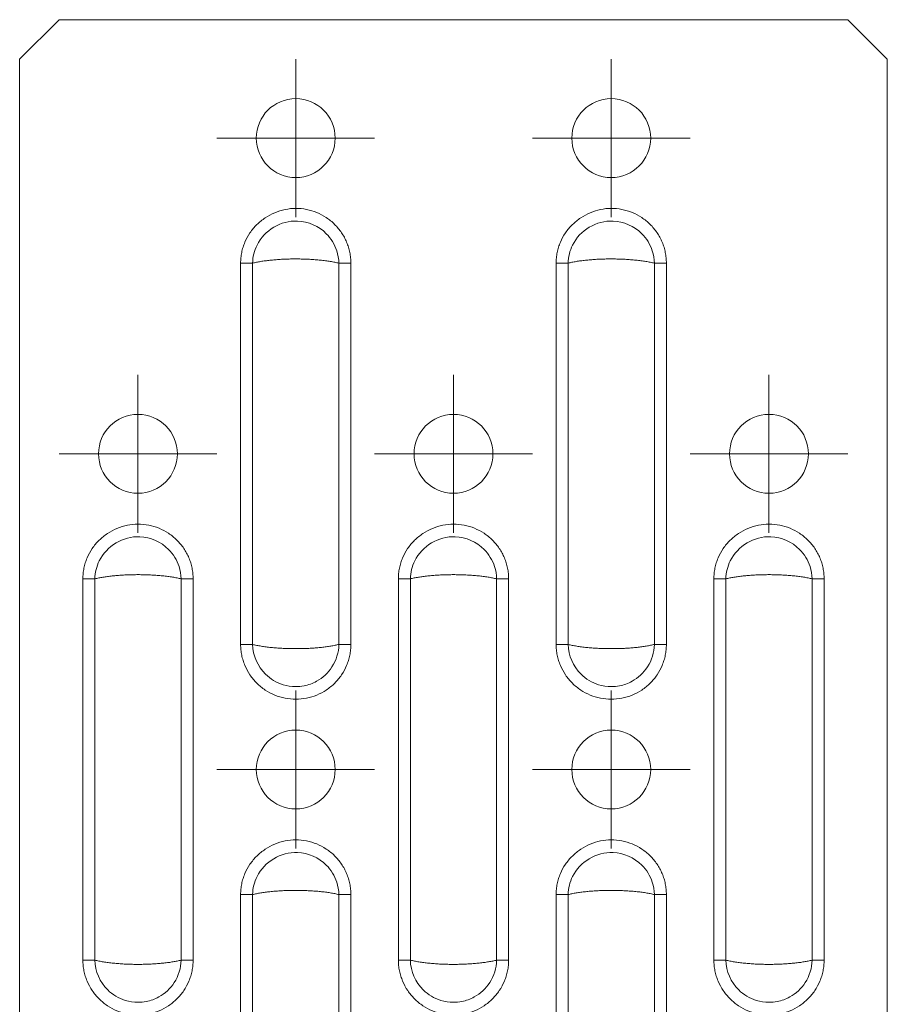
# Model space of a CAD drawing. Header units: millimetres. Extents: x 0 to 210, y 0 to 297.
# Tile 11 of 12: x 54 to 81, y 238 to 269. Entities that reach past the tile are written whole.
import ezdxf

# ---------------------------------------------------------------- set-up
doc = ezdxf.new("R2010")
doc.units = ezdxf.units.MM

# ---------------------------------------------------------------- blocks, each defined once
blk = doc.blocks.new('SW_CENTERMARKSYMBOL_4')
at = {"color": 0, "linetype": 'Continuous', "lineweight": 0}
for p, q in [((0, 1.25), (0, 2.5)), ((0, 0), (0, 1.25)), ((-1.25, 0), (-2.5, 0)), ((0, 0), (-1.25, 0)), ((0, 0), (0, -1.25)), ((0, 0), (1.25, 0)), ((1.25, 0), (2.5, 0)), ((0, -1.25), (0, -2.5))]:
    blk.add_line(p, q, dxfattribs=at)
blk = doc.blocks.new('SW_CENTERMARKSYMBOL_8')
at = {"color": 0, "linetype": 'Continuous', "lineweight": 0}
for p, q in [((0, 1.25), (0, 2.5)), ((0, 0), (0, 1.25)), ((-1.25, 0), (-2.5, 0)), ((0, 0), (-1.25, 0)), ((0, 0), (0, -1.25)), ((0, 0), (1.25, 0)), ((1.25, 0), (2.5, 0)), ((0, -1.25), (0, -2.5))]:
    blk.add_line(p, q, dxfattribs=at)
blk = doc.blocks.new('SW_CENTERMARKSYMBOL_15')
at = {"color": 0, "linetype": 'Continuous', "lineweight": 0}
for p, q in [((0, 1.25), (0, 2.5)), ((0, 0), (0, 1.25)), ((-1.25, 0), (-2.5, 0)), ((0, 0), (-1.25, 0)), ((0, 0), (0, -1.25)), ((0, 0), (1.25, 0)), ((1.25, 0), (2.5, 0)), ((0, -1.25), (0, -2.5))]:
    blk.add_line(p, q, dxfattribs=at)
blk = doc.blocks.new('SW_CENTERMARKSYMBOL_16')
at = {"color": 0, "linetype": 'Continuous', "lineweight": 0}
for p, q in [((0, 1.25), (0, 2.5)), ((0, 0), (0, 1.25)), ((-1.25, 0), (-2.5, 0)), ((0, 0), (-1.25, 0)), ((0, 0), (0, -1.25)), ((0, 0), (1.25, 0)), ((1.25, 0), (2.5, 0)), ((0, -1.25), (0, -2.5))]:
    blk.add_line(p, q, dxfattribs=at)
blk = doc.blocks.new('SW_CENTERMARKSYMBOL_20')
at = {"color": 0, "linetype": 'Continuous', "lineweight": 0}
for p, q in [((0, 1.25), (0, 2.5)), ((0, 0), (0, 1.25)), ((-1.25, 0), (-2.5, 0)), ((0, 0), (-1.25, 0)), ((0, 0), (0, -1.25)), ((0, 0), (1.25, 0)), ((1.25, 0), (2.5, 0)), ((0, -1.25), (0, -2.5))]:
    blk.add_line(p, q, dxfattribs=at)
blk = doc.blocks.new('SW_CENTERMARKSYMBOL_21')
at = {"color": 0, "linetype": 'Continuous', "lineweight": 0}
for p, q in [((0, 1.25), (0, 2.5)), ((0, 0), (0, 1.25)), ((-1.25, 0), (-2.5, 0)), ((0, 0), (-1.25, 0)), ((0, 0), (0, -1.25)), ((0, 0), (1.25, 0)), ((1.25, 0), (2.5, 0)), ((0, -1.25), (0, -2.5))]:
    blk.add_line(p, q, dxfattribs=at)
blk = doc.blocks.new('SW_CENTERMARKSYMBOL_22')
at = {"color": 0, "linetype": 'Continuous', "lineweight": 0}
for p, q in [((0, 1.25), (0, 2.5)), ((0, 0), (0, 1.25)), ((-1.25, 0), (-2.5, 0)), ((0, 0), (-1.25, 0)), ((0, 0), (0, -1.25)), ((0, 0), (1.25, 0)), ((1.25, 0), (2.5, 0)), ((0, -1.25), (0, -2.5))]:
    blk.add_line(p, q, dxfattribs=at)

msp = doc.modelspace()

# ---------------------------------------------------------------- linework, layer by layer
at = {"color": 7, "linetype": 'Continuous', "lineweight": 15}
for p, q in [((53.762, 267.686), (55.012, 268.936)), ((55.012, 268.936), (80.012, 268.936)), ((80.012, 268.936), (81.262, 267.686)), ((53.762, 267.686), (53.762, 130.936)), ((81.262, 267.686), (81.262, 130.936)), ((60.765, 249.148), (60.765, 261.224)), ((61.145, 249.148), (61.145, 261.224)), ((63.88, 261.224), (63.88, 249.148)), ((64.26, 261.224), (64.26, 249.148)), ((70.765, 249.148), (70.765, 261.224)), ((71.145, 249.148), (71.145, 261.224)), ((73.88, 261.224), (73.88, 249.148)), ((74.26, 261.224), (74.26, 249.148)), ((55.765, 239.148), (55.765, 251.224)), ((56.145, 239.148), (56.145, 251.224)), ((58.88, 251.224), (58.88, 239.148)), ((59.26, 251.224), (59.26, 239.148)), ((65.765, 239.148), (65.765, 251.224)), ((66.145, 239.148), (66.145, 251.224)), ((68.88, 251.224), (68.88, 239.148)), ((69.26, 251.224), (69.26, 239.148)), ((75.765, 239.148), (75.765, 251.224)), ((76.145, 239.148), (76.145, 251.224)), ((78.88, 251.224), (78.88, 239.148)), ((79.26, 251.224), (79.26, 239.148)), ((60.765, 229.148), (60.765, 241.224)), ((61.145, 229.148), (61.145, 241.224)), ((63.88, 241.224), (63.88, 229.148)), ((64.26, 241.224), (64.26, 229.148)), ((70.765, 229.148), (70.765, 241.224)), ((71.145, 229.148), (71.145, 241.224)), ((73.88, 241.224), (73.88, 229.148)), ((74.26, 241.224), (74.26, 229.148))]:
    msp.add_line(p, q, dxfattribs=at)
for centre in [(62.512, 265.186), (72.512, 265.186), (57.512, 255.186), (67.512, 255.186), (77.512, 255.186), (62.512, 245.186), (72.512, 245.186)]:
    msp.add_circle(centre, 1.25, dxfattribs=at)
for points, knots in [([(60.765, 261.224), (60.766, 261.253), (60.767, 261.309), (60.773, 261.394), (60.784, 261.479), (60.804, 261.591), (60.839, 261.73), (60.915, 261.942), (61.051, 262.193), (61.273, 262.453), (61.54, 262.669), (61.843, 262.831), (62.171, 262.935), (62.513, 262.972), (62.854, 262.937), (63.183, 262.837), (63.486, 262.677), (63.709, 262.497), (63.863, 262.328), (63.966, 262.191), (64.055, 262.044), (64.129, 261.89), (64.187, 261.729), (64.229, 261.564), (64.255, 261.395), (64.258, 261.281), (64.26, 261.224)], [0, 0, 0, 0, 0.015558, 0.031135, 0.046768, 0.062496, 0.093799, 0.125045, 0.186708, 0.249382, 0.311688, 0.374289, 0.437411, 0.499275, 0.561957, 0.624546, 0.687103, 0.749679, 0.780928, 0.812381, 0.843709, 0.875023, 0.906415, 0.937501, 0.968592, 1, 1, 1, 1]), ([(70.765, 261.224), (70.766, 261.253), (70.767, 261.309), (70.773, 261.394), (70.784, 261.479), (70.804, 261.591), (70.839, 261.73), (70.915, 261.942), (71.051, 262.193), (71.273, 262.453), (71.54, 262.669), (71.843, 262.831), (72.171, 262.935), (72.513, 262.972), (72.854, 262.937), (73.183, 262.837), (73.486, 262.677), (73.709, 262.497), (73.863, 262.328), (73.966, 262.191), (74.055, 262.044), (74.129, 261.89), (74.187, 261.729), (74.229, 261.564), (74.255, 261.395), (74.258, 261.281), (74.26, 261.224)], [0, 0, 0, 0, 0.015558, 0.031135, 0.046768, 0.062496, 0.093799, 0.125045, 0.186708, 0.249382, 0.311688, 0.374289, 0.437411, 0.499275, 0.561957, 0.624546, 0.687103, 0.749679, 0.780928, 0.812381, 0.843709, 0.875023, 0.906415, 0.937501, 0.968592, 1, 1, 1, 1]), ([(61.145, 261.224), (61.149, 261.422), (61.198, 261.62), (61.518, 262.267), (62.041, 262.58), (62.909, 262.544), (63.241, 262.399), (63.632, 262.006), (63.747, 261.82), (63.854, 261.49), (63.877, 261.357), (63.88, 261.224)], [-1.088547, -1.088547, -1.088547, -1.088547, -0.936031, -0.936031, -0.529703, -0.529703, -0.266904, -0.266904, -0.102656, -0.102656, 0, 0, 0, 0]), ([(71.145, 261.224), (71.149, 261.422), (71.198, 261.62), (71.518, 262.267), (72.041, 262.58), (72.909, 262.544), (73.241, 262.399), (73.632, 262.006), (73.747, 261.82), (73.854, 261.49), (73.877, 261.357), (73.88, 261.224)], [-1.088547, -1.088547, -1.088547, -1.088547, -0.936031, -0.936031, -0.529703, -0.529703, -0.266904, -0.266904, -0.102656, -0.102656, 0, 0, 0, 0]), ([(63.88, 261.224), (63.859, 261.229), (63.818, 261.24), (63.75, 261.254), (63.68, 261.267), (63.608, 261.28), (63.532, 261.291), (63.454, 261.302), (63.375, 261.312), (63.293, 261.321), (63.209, 261.328), (63.125, 261.335), (63.039, 261.341), (62.952, 261.346), (62.865, 261.351), (62.777, 261.354), (62.689, 261.356), (62.6, 261.358), (62.486, 261.358), (62.346, 261.357), (62.179, 261.352), (62.014, 261.344), (61.852, 261.332), (61.694, 261.317), (61.543, 261.299), (61.399, 261.277), (61.264, 261.253), (61.185, 261.234), (61.145, 261.224)], [0, 0, 0, 0, 0.030784, 0.061385, 0.091803, 0.122043, 0.152106, 0.181996, 0.211714, 0.241263, 0.270646, 0.299866, 0.328925, 0.357827, 0.386573, 0.415168, 0.443614, 0.471914, 0.500071, 0.55336, 0.607169, 0.661517, 0.716425, 0.771912, 0.827995, 0.884692, 0.942022, 1, 1, 1, 1]), ([(73.88, 261.224), (73.859, 261.229), (73.818, 261.24), (73.75, 261.254), (73.68, 261.267), (73.608, 261.28), (73.532, 261.291), (73.454, 261.302), (73.375, 261.312), (73.293, 261.321), (73.209, 261.328), (73.125, 261.335), (73.039, 261.341), (72.952, 261.346), (72.865, 261.351), (72.777, 261.354), (72.689, 261.356), (72.6, 261.358), (72.486, 261.358), (72.346, 261.357), (72.179, 261.352), (72.014, 261.344), (71.852, 261.332), (71.694, 261.317), (71.543, 261.299), (71.399, 261.277), (71.264, 261.253), (71.185, 261.234), (71.145, 261.224)], [0, 0, 0, 0, 0.030784, 0.061385, 0.091803, 0.122043, 0.152106, 0.181996, 0.211714, 0.241263, 0.270646, 0.299866, 0.328925, 0.357827, 0.386573, 0.415168, 0.443614, 0.471914, 0.500071, 0.55336, 0.607169, 0.661517, 0.716425, 0.771912, 0.827995, 0.884692, 0.942022, 1, 1, 1, 1]), ([(64.26, 261.224), (64.188, 261.224), (64.116, 261.224), (63.986, 261.224), (63.927, 261.224), (63.88, 261.224)], [0, 0, 0, 0, 0.5, 0.5, 1, 1, 1, 1]), ([(74.26, 261.224), (74.188, 261.224), (74.116, 261.224), (73.986, 261.224), (73.927, 261.224), (73.88, 261.224)], [0, 0, 0, 0, 0.5, 0.5, 1, 1, 1, 1]), ([(55.765, 251.224), (55.766, 251.253), (55.767, 251.309), (55.773, 251.394), (55.784, 251.479), (55.804, 251.591), (55.839, 251.73), (55.915, 251.942), (56.051, 252.193), (56.273, 252.453), (56.54, 252.669), (56.843, 252.831), (57.171, 252.935), (57.513, 252.972), (57.854, 252.937), (58.183, 252.837), (58.486, 252.677), (58.709, 252.497), (58.863, 252.328), (58.966, 252.191), (59.055, 252.044), (59.129, 251.89), (59.187, 251.729), (59.229, 251.564), (59.255, 251.395), (59.258, 251.281), (59.26, 251.224)], [0, 0, 0, 0, 0.0155584, 0.0311347, 0.0467676, 0.0624956, 0.0937995, 0.1250448, 0.1867078, 0.2493823, 0.3116879, 0.3742888, 0.437411, 0.4992755, 0.5619569, 0.6245458, 0.6871026, 0.7496794, 0.7809281, 0.8123812, 0.8437088, 0.8750227, 0.906415, 0.9375008, 0.9685919, 1, 1, 1, 1]), ([(65.765, 251.224), (65.766, 251.253), (65.767, 251.309), (65.773, 251.394), (65.784, 251.479), (65.804, 251.591), (65.839, 251.73), (65.915, 251.942), (66.051, 252.193), (66.273, 252.453), (66.54, 252.669), (66.843, 252.831), (67.171, 252.935), (67.513, 252.972), (67.854, 252.937), (68.183, 252.837), (68.486, 252.677), (68.709, 252.497), (68.863, 252.328), (68.966, 252.191), (69.055, 252.044), (69.129, 251.89), (69.187, 251.729), (69.229, 251.564), (69.255, 251.395), (69.258, 251.281), (69.26, 251.224)], [0, 0, 0, 0, 0.0155584, 0.0311347, 0.0467676, 0.0624956, 0.0937995, 0.1250448, 0.1867078, 0.2493823, 0.3116879, 0.3742888, 0.437411, 0.4992755, 0.5619569, 0.6245458, 0.6871026, 0.7496794, 0.7809281, 0.8123812, 0.8437088, 0.8750227, 0.906415, 0.9375008, 0.9685919, 1, 1, 1, 1]), ([(75.765, 251.224), (75.766, 251.253), (75.767, 251.309), (75.773, 251.394), (75.784, 251.479), (75.804, 251.591), (75.839, 251.73), (75.915, 251.942), (76.051, 252.193), (76.273, 252.453), (76.54, 252.669), (76.843, 252.831), (77.171, 252.935), (77.513, 252.972), (77.854, 252.937), (78.183, 252.837), (78.486, 252.677), (78.709, 252.497), (78.863, 252.328), (78.966, 252.191), (79.055, 252.044), (79.129, 251.89), (79.187, 251.729), (79.229, 251.564), (79.255, 251.395), (79.258, 251.281), (79.26, 251.224)], [0, 0, 0, 0, 0.015558, 0.031135, 0.046768, 0.062496, 0.093799, 0.125045, 0.186708, 0.249382, 0.311688, 0.374289, 0.437411, 0.499275, 0.561957, 0.624546, 0.687103, 0.749679, 0.780928, 0.812381, 0.843709, 0.875023, 0.906415, 0.937501, 0.968592, 1, 1, 1, 1]), ([(56.145, 251.224), (56.149, 251.422), (56.198, 251.62), (56.518, 252.267), (57.041, 252.58), (57.909, 252.544), (58.241, 252.399), (58.632, 252.006), (58.747, 251.82), (58.854, 251.49), (58.877, 251.357), (58.88, 251.224)], [-1.088547, -1.088547, -1.088547, -1.088547, -0.936031, -0.936031, -0.529703, -0.529703, -0.266904, -0.266904, -0.102656, -0.102656, 0, 0, 0, 0]), ([(66.145, 251.224), (66.149, 251.422), (66.198, 251.62), (66.518, 252.267), (67.041, 252.58), (67.909, 252.544), (68.241, 252.399), (68.632, 252.006), (68.747, 251.82), (68.854, 251.49), (68.877, 251.357), (68.88, 251.224)], [-1.088547, -1.088547, -1.088547, -1.088547, -0.936031, -0.936031, -0.529703, -0.529703, -0.266904, -0.266904, -0.102656, -0.102656, 0, 0, 0, 0]), ([(76.145, 251.224), (76.149, 251.422), (76.198, 251.62), (76.518, 252.267), (77.041, 252.58), (77.909, 252.544), (78.241, 252.399), (78.632, 252.006), (78.747, 251.82), (78.854, 251.49), (78.877, 251.357), (78.88, 251.224)], [-1.088547, -1.088547, -1.088547, -1.088547, -0.936031, -0.936031, -0.529703, -0.529703, -0.266904, -0.266904, -0.102656, -0.102656, 0, 0, 0, 0]), ([(58.88, 251.224), (58.859, 251.229), (58.818, 251.24), (58.75, 251.254), (58.68, 251.267), (58.608, 251.28), (58.532, 251.291), (58.454, 251.302), (58.375, 251.312), (58.293, 251.321), (58.209, 251.328), (58.125, 251.335), (58.039, 251.341), (57.952, 251.346), (57.865, 251.351), (57.777, 251.354), (57.689, 251.356), (57.6, 251.358), (57.486, 251.358), (57.346, 251.357), (57.179, 251.352), (57.014, 251.344), (56.852, 251.332), (56.694, 251.317), (56.543, 251.299), (56.399, 251.277), (56.264, 251.253), (56.185, 251.234), (56.145, 251.224)], [0, 0, 0, 0, 0.030784, 0.061385, 0.091803, 0.122043, 0.152106, 0.181996, 0.211714, 0.241263, 0.270646, 0.299866, 0.328925, 0.357827, 0.386573, 0.415168, 0.443614, 0.471914, 0.500071, 0.55336, 0.607169, 0.661517, 0.716425, 0.771912, 0.827995, 0.884692, 0.942022, 1, 1, 1, 1]), ([(59.26, 251.224), (59.188, 251.224), (59.116, 251.224), (58.986, 251.224), (58.927, 251.224), (58.88, 251.224)], [0, 0, 0, 0, 0.5, 0.5, 1, 1, 1, 1]), ([(68.88, 251.224), (68.859, 251.229), (68.818, 251.24), (68.75, 251.254), (68.68, 251.267), (68.608, 251.28), (68.532, 251.291), (68.454, 251.302), (68.375, 251.312), (68.293, 251.321), (68.209, 251.328), (68.125, 251.335), (68.039, 251.341), (67.952, 251.346), (67.865, 251.351), (67.777, 251.354), (67.689, 251.356), (67.6, 251.358), (67.486, 251.358), (67.346, 251.357), (67.179, 251.352), (67.014, 251.344), (66.852, 251.332), (66.694, 251.317), (66.543, 251.299), (66.399, 251.277), (66.264, 251.253), (66.185, 251.234), (66.145, 251.224)], [0, 0, 0, 0, 0.030784, 0.061385, 0.091803, 0.122043, 0.152106, 0.181996, 0.211714, 0.241263, 0.270646, 0.299866, 0.328925, 0.357827, 0.386573, 0.415168, 0.443614, 0.471914, 0.500071, 0.55336, 0.607169, 0.661517, 0.716425, 0.771912, 0.827995, 0.884692, 0.942022, 1, 1, 1, 1]), ([(69.26, 251.224), (69.188, 251.224), (69.116, 251.224), (68.986, 251.224), (68.927, 251.224), (68.88, 251.224)], [0, 0, 0, 0, 0.5, 0.5, 1, 1, 1, 1]), ([(78.88, 251.224), (78.859, 251.229), (78.818, 251.24), (78.75, 251.254), (78.68, 251.267), (78.608, 251.28), (78.532, 251.291), (78.454, 251.302), (78.375, 251.312), (78.293, 251.321), (78.209, 251.328), (78.125, 251.335), (78.039, 251.341), (77.952, 251.346), (77.865, 251.351), (77.777, 251.354), (77.689, 251.356), (77.6, 251.358), (77.486, 251.358), (77.346, 251.357), (77.179, 251.352), (77.014, 251.344), (76.852, 251.332), (76.694, 251.317), (76.543, 251.299), (76.399, 251.277), (76.264, 251.253), (76.185, 251.234), (76.145, 251.224)], [0, 0, 0, 0, 0.030784, 0.061385, 0.091803, 0.122043, 0.152106, 0.181996, 0.211714, 0.241263, 0.270646, 0.299866, 0.328925, 0.357827, 0.386573, 0.415168, 0.443614, 0.471914, 0.500071, 0.55336, 0.607169, 0.661517, 0.716425, 0.771912, 0.827995, 0.884692, 0.942022, 1, 1, 1, 1]), ([(79.26, 251.224), (79.188, 251.224), (79.116, 251.224), (78.986, 251.224), (78.927, 251.224), (78.88, 251.224)], [0, 0, 0, 0, 0.5, 0.5, 1, 1, 1, 1]), ([(64.26, 249.148), (64.259, 249.119), (64.258, 249.063), (64.252, 248.978), (64.241, 248.893), (64.221, 248.781), (64.186, 248.643), (64.109, 248.429), (63.974, 248.176), (63.754, 247.913), (63.488, 247.694), (63.184, 247.534), (62.855, 247.434), (62.512, 247.401), (62.17, 247.435), (61.841, 247.534), (61.537, 247.695), (61.271, 247.912), (61.053, 248.177), (60.918, 248.429), (60.84, 248.643), (60.797, 248.809), (60.77, 248.978), (60.767, 249.091), (60.765, 249.148)], [0, 0, 0, 0, 0.0155334, 0.0310839, 0.0466905, 0.0623919, 0.0936154, 0.1248957, 0.1871939, 0.2497784, 0.3123888, 0.3749218, 0.4374611, 0.50008, 0.5626774, 0.6253192, 0.6878205, 0.7502594, 0.8126885, 0.8751746, 0.9064718, 0.9376686, 0.968968, 1, 1, 1, 1]), ([(60.765, 249.148), (60.837, 249.148), (60.909, 249.148), (61.039, 249.148), (61.098, 249.148), (61.145, 249.148)], [0, 0, 0, 0, 0.5, 0.5, 1, 1, 1, 1]), ([(61.145, 249.148), (61.166, 249.143), (61.207, 249.132), (61.275, 249.118), (61.344, 249.105), (61.417, 249.092), (61.493, 249.081), (61.571, 249.07), (61.65, 249.06), (61.732, 249.051), (61.816, 249.044), (61.9, 249.037), (61.986, 249.031), (62.073, 249.026), (62.16, 249.021), (62.248, 249.018), (62.336, 249.016), (62.424, 249.014), (62.539, 249.014), (62.679, 249.015), (62.846, 249.02), (63.011, 249.028), (63.173, 249.04), (63.331, 249.055), (63.482, 249.073), (63.626, 249.095), (63.761, 249.119), (63.84, 249.138), (63.88, 249.148)], [0, 0, 0, 0, 0.030784, 0.061385, 0.091803, 0.122043, 0.152106, 0.181996, 0.211714, 0.241263, 0.270646, 0.299866, 0.328925, 0.357827, 0.386573, 0.415168, 0.443614, 0.471914, 0.500071, 0.55336, 0.607169, 0.661517, 0.716425, 0.771912, 0.827995, 0.884692, 0.942022, 1, 1, 1, 1]), ([(63.88, 249.148), (63.874, 248.897), (63.797, 248.648), (63.539, 248.248), (63.369, 248.09), (63.047, 247.913), (62.914, 247.865), (62.688, 247.821), (62.6, 247.813), (62.377, 247.813), (62.24, 247.833), (61.901, 247.937), (61.709, 248.052), (61.304, 248.45), (61.153, 248.796), (61.145, 249.148)], [-1.089053, -1.089053, -1.089053, -1.089053, -0.895746, -0.895746, -0.721498, -0.721498, -0.612592, -0.612592, -0.544526, -0.544526, -0.439244, -0.439244, -0.270793, -0.270793, 0, 0, 0, 0]), ([(63.88, 249.148), (63.927, 249.148), (63.986, 249.148), (64.116, 249.148), (64.188, 249.148), (64.26, 249.148)], [0, 0, 0, 0, 0.5, 0.5, 1, 1, 1, 1]), ([(74.26, 249.148), (74.259, 249.119), (74.258, 249.063), (74.252, 248.978), (74.241, 248.893), (74.221, 248.781), (74.186, 248.643), (74.109, 248.429), (73.974, 248.176), (73.754, 247.913), (73.488, 247.694), (73.184, 247.534), (72.855, 247.434), (72.512, 247.401), (72.17, 247.435), (71.841, 247.534), (71.537, 247.695), (71.271, 247.912), (71.053, 248.177), (70.918, 248.429), (70.84, 248.643), (70.797, 248.809), (70.77, 248.978), (70.767, 249.091), (70.765, 249.148)], [0, 0, 0, 0, 0.015533, 0.031084, 0.046691, 0.062392, 0.093615, 0.124896, 0.187194, 0.249778, 0.312389, 0.374922, 0.437461, 0.50008, 0.562677, 0.625319, 0.687821, 0.750259, 0.812689, 0.875175, 0.906472, 0.937669, 0.968968, 1, 1, 1, 1]), ([(70.765, 249.148), (70.837, 249.148), (70.909, 249.148), (71.039, 249.148), (71.098, 249.148), (71.145, 249.148)], [0, 0, 0, 0, 0.5, 0.5, 1, 1, 1, 1]), ([(71.145, 249.148), (71.166, 249.143), (71.207, 249.132), (71.275, 249.118), (71.344, 249.105), (71.417, 249.092), (71.493, 249.081), (71.571, 249.07), (71.65, 249.06), (71.732, 249.051), (71.816, 249.044), (71.9, 249.037), (71.986, 249.031), (72.073, 249.026), (72.16, 249.021), (72.248, 249.018), (72.336, 249.016), (72.424, 249.014), (72.539, 249.014), (72.679, 249.015), (72.846, 249.02), (73.011, 249.028), (73.173, 249.04), (73.331, 249.055), (73.482, 249.073), (73.626, 249.095), (73.761, 249.119), (73.84, 249.138), (73.88, 249.148)], [0, 0, 0, 0, 0.030784, 0.061385, 0.091803, 0.122043, 0.152106, 0.181996, 0.211714, 0.241263, 0.270646, 0.299866, 0.328925, 0.357827, 0.386573, 0.415168, 0.443614, 0.471914, 0.500071, 0.55336, 0.607169, 0.661517, 0.716425, 0.771912, 0.827995, 0.884692, 0.942022, 1, 1, 1, 1]), ([(73.88, 249.148), (73.874, 248.897), (73.797, 248.648), (73.539, 248.248), (73.369, 248.09), (73.047, 247.913), (72.914, 247.865), (72.688, 247.821), (72.6, 247.813), (72.377, 247.813), (72.24, 247.833), (71.901, 247.937), (71.709, 248.052), (71.304, 248.45), (71.153, 248.796), (71.145, 249.148)], [-1.089053, -1.089053, -1.089053, -1.089053, -0.895746, -0.895746, -0.721498, -0.721498, -0.612592, -0.612592, -0.544526, -0.544526, -0.439244, -0.439244, -0.270793, -0.270793, 0, 0, 0, 0]), ([(73.88, 249.148), (73.927, 249.148), (73.986, 249.148), (74.116, 249.148), (74.188, 249.148), (74.26, 249.148)], [0, 0, 0, 0, 0.5, 0.5, 1, 1, 1, 1]), ([(60.765, 241.224), (60.766, 241.253), (60.767, 241.309), (60.773, 241.394), (60.784, 241.479), (60.804, 241.591), (60.839, 241.73), (60.915, 241.942), (61.051, 242.193), (61.273, 242.453), (61.54, 242.669), (61.843, 242.831), (62.171, 242.935), (62.513, 242.972), (62.854, 242.937), (63.183, 242.837), (63.486, 242.677), (63.709, 242.497), (63.863, 242.328), (63.966, 242.191), (64.055, 242.044), (64.129, 241.89), (64.187, 241.729), (64.229, 241.564), (64.255, 241.395), (64.258, 241.281), (64.26, 241.224)], [0, 0, 0, 0, 0.015558, 0.031135, 0.046768, 0.062496, 0.093799, 0.125045, 0.186708, 0.249382, 0.311688, 0.374289, 0.437411, 0.499275, 0.561957, 0.624546, 0.687103, 0.749679, 0.780928, 0.812381, 0.843709, 0.875023, 0.906415, 0.937501, 0.968592, 1, 1, 1, 1]), ([(70.765, 241.224), (70.766, 241.253), (70.767, 241.309), (70.773, 241.394), (70.784, 241.479), (70.804, 241.591), (70.839, 241.73), (70.915, 241.942), (71.051, 242.193), (71.273, 242.453), (71.54, 242.669), (71.843, 242.831), (72.171, 242.935), (72.513, 242.972), (72.854, 242.937), (73.183, 242.837), (73.486, 242.677), (73.709, 242.497), (73.863, 242.328), (73.966, 242.191), (74.055, 242.044), (74.129, 241.89), (74.187, 241.729), (74.229, 241.564), (74.255, 241.395), (74.258, 241.281), (74.26, 241.224)], [0, 0, 0, 0, 0.0155584, 0.0311347, 0.0467676, 0.0624956, 0.0937995, 0.1250448, 0.1867078, 0.2493823, 0.3116879, 0.3742888, 0.437411, 0.4992755, 0.5619569, 0.6245458, 0.6871026, 0.7496794, 0.7809281, 0.8123812, 0.8437088, 0.8750227, 0.906415, 0.9375008, 0.9685919, 1, 1, 1, 1]), ([(61.145, 241.224), (61.149, 241.422), (61.198, 241.62), (61.518, 242.267), (62.041, 242.58), (62.909, 242.544), (63.241, 242.399), (63.632, 242.006), (63.747, 241.82), (63.854, 241.49), (63.877, 241.357), (63.88, 241.224)], [-1.088547, -1.088547, -1.088547, -1.088547, -0.936031, -0.936031, -0.529703, -0.529703, -0.266904, -0.266904, -0.102656, -0.102656, 0, 0, 0, 0]), ([(71.145, 241.224), (71.149, 241.422), (71.198, 241.62), (71.518, 242.267), (72.041, 242.58), (72.909, 242.544), (73.241, 242.399), (73.632, 242.006), (73.747, 241.82), (73.854, 241.49), (73.877, 241.357), (73.88, 241.224)], [-1.088547, -1.088547, -1.088547, -1.088547, -0.936031, -0.936031, -0.529703, -0.529703, -0.266904, -0.266904, -0.102656, -0.102656, 0, 0, 0, 0]), ([(63.88, 241.224), (63.859, 241.229), (63.818, 241.24), (63.75, 241.254), (63.68, 241.267), (63.608, 241.28), (63.532, 241.291), (63.454, 241.302), (63.375, 241.312), (63.293, 241.321), (63.209, 241.328), (63.125, 241.335), (63.039, 241.341), (62.952, 241.346), (62.865, 241.351), (62.777, 241.354), (62.689, 241.356), (62.6, 241.358), (62.486, 241.358), (62.346, 241.357), (62.179, 241.352), (62.014, 241.344), (61.852, 241.332), (61.694, 241.317), (61.543, 241.299), (61.399, 241.277), (61.264, 241.253), (61.185, 241.234), (61.145, 241.224)], [0, 0, 0, 0, 0.030784, 0.061385, 0.091803, 0.122043, 0.152106, 0.181996, 0.211714, 0.241263, 0.270646, 0.299866, 0.328925, 0.357827, 0.386573, 0.415168, 0.443614, 0.471914, 0.500071, 0.55336, 0.607169, 0.661517, 0.716425, 0.771912, 0.827995, 0.884692, 0.942022, 1, 1, 1, 1]), ([(64.26, 241.224), (64.188, 241.224), (64.116, 241.224), (63.986, 241.224), (63.927, 241.224), (63.88, 241.224)], [0, 0, 0, 0, 0.5, 0.5, 1, 1, 1, 1]), ([(73.88, 241.224), (73.859, 241.229), (73.818, 241.24), (73.75, 241.254), (73.68, 241.267), (73.608, 241.28), (73.532, 241.291), (73.454, 241.302), (73.375, 241.312), (73.293, 241.321), (73.209, 241.328), (73.125, 241.335), (73.039, 241.341), (72.952, 241.346), (72.865, 241.351), (72.777, 241.354), (72.689, 241.356), (72.6, 241.358), (72.486, 241.358), (72.346, 241.357), (72.179, 241.352), (72.014, 241.344), (71.852, 241.332), (71.694, 241.317), (71.543, 241.299), (71.399, 241.277), (71.264, 241.253), (71.185, 241.234), (71.145, 241.224)], [0, 0, 0, 0, 0.030784, 0.061385, 0.091803, 0.122043, 0.152106, 0.181996, 0.211714, 0.241263, 0.270646, 0.299866, 0.328925, 0.357827, 0.386573, 0.415168, 0.443614, 0.471914, 0.500071, 0.55336, 0.607169, 0.661517, 0.716425, 0.771912, 0.827995, 0.884692, 0.942022, 1, 1, 1, 1]), ([(74.26, 241.224), (74.188, 241.224), (74.116, 241.224), (73.986, 241.224), (73.927, 241.224), (73.88, 241.224)], [0, 0, 0, 0, 0.5, 0.5, 1, 1, 1, 1]), ([(59.26, 239.148), (59.259, 239.119), (59.258, 239.063), (59.252, 238.978), (59.241, 238.893), (59.221, 238.781), (59.186, 238.643), (59.109, 238.429), (58.974, 238.176), (58.754, 237.913), (58.488, 237.694), (58.184, 237.534), (57.855, 237.434), (57.512, 237.401), (57.17, 237.435), (56.841, 237.534), (56.537, 237.695), (56.271, 237.912), (56.053, 238.177), (55.918, 238.429), (55.84, 238.643), (55.797, 238.809), (55.77, 238.978), (55.767, 239.091), (55.765, 239.148)], [0, 0, 0, 0, 0.015533, 0.031084, 0.046691, 0.062392, 0.093615, 0.124896, 0.187194, 0.249778, 0.312389, 0.374922, 0.437461, 0.50008, 0.562677, 0.625319, 0.687821, 0.750259, 0.812689, 0.875175, 0.906472, 0.937669, 0.968968, 1, 1, 1, 1]), ([(55.765, 239.148), (55.837, 239.148), (55.909, 239.148), (56.039, 239.148), (56.098, 239.148), (56.145, 239.148)], [0, 0, 0, 0, 0.5, 0.5, 1, 1, 1, 1]), ([(56.145, 239.148), (56.166, 239.143), (56.207, 239.132), (56.275, 239.118), (56.344, 239.105), (56.417, 239.092), (56.493, 239.081), (56.571, 239.07), (56.65, 239.06), (56.732, 239.051), (56.816, 239.044), (56.9, 239.037), (56.986, 239.031), (57.073, 239.026), (57.16, 239.021), (57.248, 239.018), (57.336, 239.016), (57.424, 239.014), (57.539, 239.014), (57.679, 239.015), (57.846, 239.02), (58.011, 239.028), (58.173, 239.04), (58.331, 239.055), (58.482, 239.073), (58.626, 239.095), (58.761, 239.119), (58.84, 239.138), (58.88, 239.148)], [0, 0, 0, 0, 0.030784, 0.061385, 0.091803, 0.122043, 0.152106, 0.181996, 0.211714, 0.241263, 0.270646, 0.299866, 0.328925, 0.357827, 0.386573, 0.415168, 0.443614, 0.471914, 0.500071, 0.55336, 0.607169, 0.661517, 0.716425, 0.771912, 0.827995, 0.884692, 0.942022, 1, 1, 1, 1]), ([(58.88, 239.148), (58.874, 238.897), (58.797, 238.648), (58.539, 238.248), (58.369, 238.09), (58.047, 237.913), (57.914, 237.865), (57.688, 237.821), (57.6, 237.813), (57.377, 237.813), (57.24, 237.833), (56.901, 237.937), (56.709, 238.052), (56.304, 238.45), (56.153, 238.796), (56.145, 239.148)], [-1.089053, -1.089053, -1.089053, -1.089053, -0.895746, -0.895746, -0.721498, -0.721498, -0.612592, -0.612592, -0.544526, -0.544526, -0.439244, -0.439244, -0.270793, -0.270793, 0, 0, 0, 0]), ([(58.88, 239.148), (58.927, 239.148), (58.986, 239.148), (59.116, 239.148), (59.188, 239.148), (59.26, 239.148)], [0, 0, 0, 0, 0.5, 0.5, 1, 1, 1, 1]), ([(69.26, 239.148), (69.259, 239.119), (69.258, 239.063), (69.252, 238.978), (69.241, 238.893), (69.221, 238.781), (69.186, 238.643), (69.109, 238.429), (68.974, 238.176), (68.754, 237.913), (68.488, 237.694), (68.184, 237.534), (67.855, 237.434), (67.512, 237.401), (67.17, 237.435), (66.841, 237.534), (66.537, 237.695), (66.271, 237.912), (66.053, 238.177), (65.918, 238.429), (65.84, 238.643), (65.797, 238.809), (65.77, 238.978), (65.767, 239.091), (65.765, 239.148)], [0, 0, 0, 0, 0.015533, 0.031084, 0.046691, 0.062392, 0.093615, 0.124896, 0.187194, 0.249778, 0.312389, 0.374922, 0.437461, 0.50008, 0.562677, 0.625319, 0.687821, 0.750259, 0.812689, 0.875175, 0.906472, 0.937669, 0.968968, 1, 1, 1, 1]), ([(65.765, 239.148), (65.837, 239.148), (65.909, 239.148), (66.039, 239.148), (66.098, 239.148), (66.145, 239.148)], [0, 0, 0, 0, 0.5, 0.5, 1, 1, 1, 1]), ([(66.145, 239.148), (66.166, 239.143), (66.207, 239.132), (66.275, 239.118), (66.344, 239.105), (66.417, 239.092), (66.493, 239.081), (66.571, 239.07), (66.65, 239.06), (66.732, 239.051), (66.816, 239.044), (66.9, 239.037), (66.986, 239.031), (67.073, 239.026), (67.16, 239.021), (67.248, 239.018), (67.336, 239.016), (67.424, 239.014), (67.539, 239.014), (67.679, 239.015), (67.846, 239.02), (68.011, 239.028), (68.173, 239.04), (68.331, 239.055), (68.482, 239.073), (68.626, 239.095), (68.761, 239.119), (68.84, 239.138), (68.88, 239.148)], [0, 0, 0, 0, 0.0307842, 0.0613845, 0.0918034, 0.1220432, 0.1521065, 0.1819958, 0.2117137, 0.2412629, 0.270646, 0.2998659, 0.3289251, 0.3578267, 0.3865734, 0.4151681, 0.4436139, 0.4719137, 0.5000706, 0.5533598, 0.6071687, 0.6615173, 0.7164253, 0.7719117, 0.8279948, 0.8846925, 0.942022, 1, 1, 1, 1]), ([(68.88, 239.148), (68.874, 238.897), (68.797, 238.648), (68.539, 238.248), (68.369, 238.09), (68.047, 237.913), (67.914, 237.865), (67.688, 237.821), (67.6, 237.813), (67.377, 237.813), (67.24, 237.833), (66.901, 237.937), (66.709, 238.052), (66.304, 238.45), (66.153, 238.796), (66.145, 239.148)], [-1.089053, -1.089053, -1.089053, -1.089053, -0.895746, -0.895746, -0.721498, -0.721498, -0.612592, -0.612592, -0.544526, -0.544526, -0.439244, -0.439244, -0.270793, -0.270793, 0, 0, 0, 0]), ([(68.88, 239.148), (68.927, 239.148), (68.986, 239.148), (69.116, 239.148), (69.188, 239.148), (69.26, 239.148)], [0, 0, 0, 0, 0.5, 0.5, 1, 1, 1, 1]), ([(79.26, 239.148), (79.259, 239.119), (79.258, 239.063), (79.252, 238.978), (79.241, 238.893), (79.221, 238.781), (79.186, 238.643), (79.109, 238.429), (78.974, 238.176), (78.754, 237.913), (78.488, 237.694), (78.184, 237.534), (77.855, 237.434), (77.512, 237.401), (77.17, 237.435), (76.841, 237.534), (76.537, 237.695), (76.271, 237.912), (76.053, 238.177), (75.918, 238.429), (75.84, 238.643), (75.797, 238.809), (75.77, 238.978), (75.767, 239.091), (75.765, 239.148)], [0, 0, 0, 0, 0.015533, 0.031084, 0.046691, 0.062392, 0.093615, 0.124896, 0.187194, 0.249778, 0.312389, 0.374922, 0.437461, 0.50008, 0.562677, 0.625319, 0.687821, 0.750259, 0.812689, 0.875175, 0.906472, 0.937669, 0.968968, 1, 1, 1, 1]), ([(75.765, 239.148), (75.837, 239.148), (75.909, 239.148), (76.039, 239.148), (76.098, 239.148), (76.145, 239.148)], [0, 0, 0, 0, 0.5, 0.5, 1, 1, 1, 1]), ([(76.145, 239.148), (76.166, 239.143), (76.207, 239.132), (76.275, 239.118), (76.344, 239.105), (76.417, 239.092), (76.493, 239.081), (76.571, 239.07), (76.65, 239.06), (76.732, 239.051), (76.816, 239.044), (76.9, 239.037), (76.986, 239.031), (77.073, 239.026), (77.16, 239.021), (77.248, 239.018), (77.336, 239.016), (77.424, 239.014), (77.539, 239.014), (77.679, 239.015), (77.846, 239.02), (78.011, 239.028), (78.173, 239.04), (78.331, 239.055), (78.482, 239.073), (78.626, 239.095), (78.761, 239.119), (78.84, 239.138), (78.88, 239.148)], [0, 0, 0, 0, 0.030784, 0.061385, 0.091803, 0.122043, 0.152106, 0.181996, 0.211714, 0.241263, 0.270646, 0.299866, 0.328925, 0.357827, 0.386573, 0.415168, 0.443614, 0.471914, 0.500071, 0.55336, 0.607169, 0.661517, 0.716425, 0.771912, 0.827995, 0.884692, 0.942022, 1, 1, 1, 1]), ([(78.88, 239.148), (78.874, 238.897), (78.797, 238.648), (78.539, 238.248), (78.369, 238.09), (78.047, 237.913), (77.914, 237.865), (77.688, 237.821), (77.6, 237.813), (77.377, 237.813), (77.24, 237.833), (76.901, 237.937), (76.709, 238.052), (76.304, 238.45), (76.153, 238.796), (76.145, 239.148)], [-1.089053, -1.089053, -1.089053, -1.089053, -0.895746, -0.895746, -0.721498, -0.721498, -0.612592, -0.612592, -0.544526, -0.544526, -0.439244, -0.439244, -0.270793, -0.270793, 0, 0, 0, 0]), ([(78.88, 239.148), (78.927, 239.148), (78.986, 239.148), (79.116, 239.148), (79.188, 239.148), (79.26, 239.148)], [0, 0, 0, 0, 0.5, 0.5, 1, 1, 1, 1])]:
    msp.add_open_spline(points, degree=3, knots=knots, dxfattribs=at)
for points in [[(60.765, 261.224), (60.837, 261.224), (60.981, 261.224), (61.098, 261.224), (61.145, 261.224)], [(70.765, 261.224), (70.837, 261.224), (70.981, 261.224), (71.098, 261.224), (71.145, 261.224)], [(55.765, 251.224), (55.837, 251.224), (55.981, 251.224), (56.098, 251.224), (56.145, 251.224)], [(65.765, 251.224), (65.837, 251.224), (65.981, 251.224), (66.098, 251.224), (66.145, 251.224)], [(75.765, 251.224), (75.837, 251.224), (75.981, 251.224), (76.098, 251.224), (76.145, 251.224)], [(60.765, 241.224), (60.837, 241.224), (60.981, 241.224), (61.098, 241.224), (61.145, 241.224)], [(70.765, 241.224), (70.837, 241.224), (70.981, 241.224), (71.098, 241.224), (71.145, 241.224)]]:
    msp.add_open_spline(points, degree=3, dxfattribs=at)

# ---------------------------------------------------------------- block references
at = {"color": 7, "linetype": 'Continuous', "lineweight": 0}
for name, p in [('SW_CENTERMARKSYMBOL_22', (62.512, 265.186)), ('SW_CENTERMARKSYMBOL_16', (72.512, 265.186)), ('SW_CENTERMARKSYMBOL_21', (57.512, 255.186)), ('SW_CENTERMARKSYMBOL_8', (67.512, 255.186)), ('SW_CENTERMARKSYMBOL_4', (77.512, 255.186)), ('SW_CENTERMARKSYMBOL_20', (62.512, 245.186)), ('SW_CENTERMARKSYMBOL_15', (72.512, 245.186))]:
    msp.add_blockref(name, p, dxfattribs=at)

doc.saveas('drawing.dxf')
